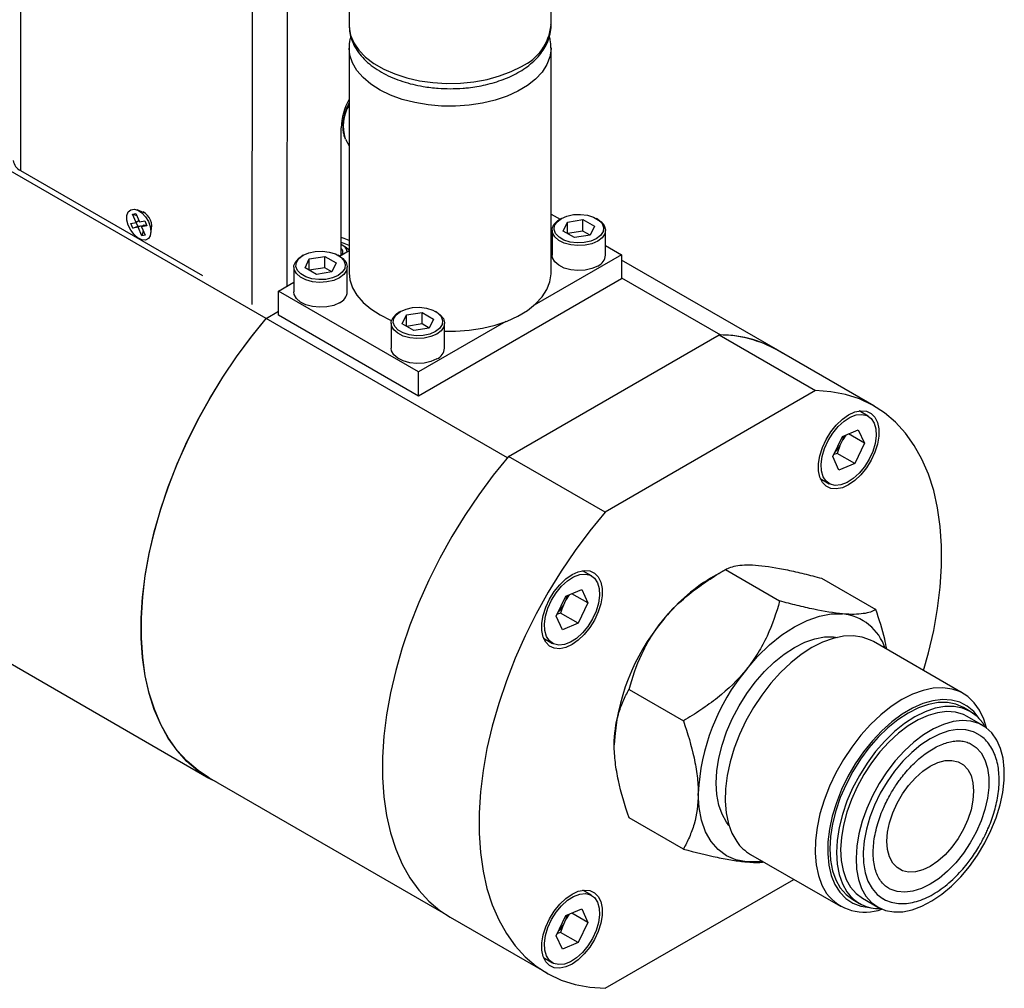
# Model space of a CAD drawing. Header units: inches. Extents: x 10.9 to 49.2, y 11.4 to 35.2.
# Tile 12 of 14: x 44.2 to 49.2, y 20.9 to 25.8. Entities that reach past the tile are written whole.
import ezdxf

# ---------------------------------------------------------------- set-up
doc = ezdxf.new("R2010")
doc.units = ezdxf.units.IN
doc.header["$LTSCALE"] = 4
doc.header["$MEASUREMENT"] = 0

msp = doc.modelspace()

# ---------------------------------------------------------------- linework, layer by layer
at = {"color": 8, "linetype": 'Continuous', "lineweight": 25}
for p, q in [((44.2159, 28.0469), (44.2152, 25.0204)), ((45.3862, 24.3442), (45.3868, 27.3708)), ((45.563, 24.4367), (45.5636, 27.3711))]:
    msp.add_line(p, q, dxfattribs=at)
at = {"color": 7, "linetype": 'Continuous', "lineweight": 25}
for p, q in [((45.456, 24.272), (42.1154, 26.2005)), ((45.8751, 26.1015), (45.8751, 25.7545)), ((46.8951, 25.7545), (46.8951, 26.1015)), ((45.8751, 25.7545), (45.8752, 25.7495)), ((45.8751, 25.6391), (45.8751, 24.5031)), ((46.8951, 24.5031), (46.8951, 25.6391)), ((45.8348, 24.5936), (45.835, 25.2358)), ((45.8432, 25.2544), (45.8361, 25.2585)), ((45.8568, 25.1787), (45.8556, 25.1812)), ((45.8568, 25.1787), (45.8751, 25.1446)), ((44.2152, 25.0204), (45.1348, 24.4893)), ((44.8403, 24.8067), (44.8043, 24.8215)), ((44.7817, 24.8001), (44.7977, 24.8029)), ((44.7997, 24.7579), (44.7817, 24.8001)), ((44.7817, 24.8001), (44.8021, 24.7927)), ((44.7977, 24.8029), (44.8157, 24.7607)), ((44.8359, 24.8097), (44.8347, 24.809)), ((46.8951, 24.8006), (46.9409, 24.7742)), ((46.9473, 24.7778), (46.9402, 24.7738)), ((46.9781, 24.7601), (47.0567, 24.7722)), ((47.0567, 24.7722), (47.1143, 24.739)), ((47.0567, 24.7146), (47.0567, 24.7722)), ((47.1311, 24.7738), (47.1241, 24.7778)), ((44.7722, 24.753), (44.7997, 24.7579)), ((44.7826, 24.7285), (44.7722, 24.753)), ((44.7826, 24.7285), (44.807, 24.7385)), ((44.8101, 24.7334), (44.7826, 24.7285)), ((44.807, 24.7385), (44.7988, 24.7577)), ((44.8135, 24.7659), (44.7997, 24.7579)), ((44.807, 24.7385), (44.8243, 24.7416)), ((44.8243, 24.7416), (44.8101, 24.7334)), ((44.8281, 24.6912), (44.8101, 24.7334)), ((44.8157, 24.7607), (44.8432, 24.7656)), ((44.8243, 24.7416), (44.8265, 24.7364)), ((44.8403, 24.7444), (44.8261, 24.7362)), ((44.8536, 24.7411), (44.8261, 24.7362)), ((44.8261, 24.7362), (44.8441, 24.6941)), ((44.8403, 24.7444), (44.8514, 24.7464)), ((44.8432, 24.7656), (44.8536, 24.7411)), ((44.8731, 24.7024), (44.8782, 24.741)), ((44.8774, 24.735), (44.8786, 24.7357)), ((46.957, 24.7147), (46.9781, 24.7601)), ((46.9781, 24.7025), (46.9781, 24.7601)), ((47.1143, 24.739), (47.0932, 24.6936)), ((44.8353, 24.7146), (44.8281, 24.6912)), ((44.8441, 24.6941), (44.8281, 24.6912)), ((46.9007, 24.7187), (46.9007, 24.5929)), ((47.0146, 24.6814), (46.957, 24.7147)), ((47.0567, 24.7146), (46.9781, 24.7025)), ((47.0932, 24.6936), (47.0146, 24.6814)), ((47.0932, 24.6936), (47.0567, 24.7146)), ((47.1707, 24.5929), (47.1707, 24.7187)), ((45.8626, 24.6304), (45.8404, 24.6433)), ((45.8626, 24.6304), (45.8751, 24.6219)), ((47.1707, 24.6415), (47.2513, 24.595)), ((45.6426, 24.5921), (45.6356, 24.588)), ((45.6524, 24.5289), (45.6735, 24.5743)), ((45.6735, 24.5743), (45.7521, 24.5865)), ((45.6735, 24.5168), (45.6735, 24.5743)), ((45.7521, 24.5865), (45.8097, 24.5533)), ((45.7521, 24.5289), (45.7521, 24.5865)), ((45.8265, 24.588), (45.8194, 24.5921)), ((45.8258, 24.5884), (45.8751, 24.6169)), ((47.2513, 24.595), (46.8097, 24.34)), ((47.2513, 24.595), (47.2513, 24.4725)), ((45.596, 24.5329), (45.596, 24.4072)), ((45.71, 24.4957), (45.6524, 24.5289)), ((45.7521, 24.5289), (45.6735, 24.5168)), ((45.7886, 24.5079), (45.7521, 24.5289)), ((45.8097, 24.5533), (45.7886, 24.5079)), ((45.866, 24.4072), (45.866, 24.5329)), ((48.0403, 24.1126), (47.2513, 24.568)), ((45.7886, 24.5079), (45.71, 24.4957)), ((47.2513, 24.4725), (46.226, 23.8806)), ((47.2513, 24.4784), (47.751, 24.1899)), ((45.5189, 24.4113), (45.596, 24.4558)), ((46.226, 24.0031), (45.5189, 24.4113)), ((45.5189, 24.2888), (45.5189, 24.4113)), ((45.5189, 24.3083), (45.456, 24.272)), ((45.4568, 24.2733), (45.5189, 24.3091)), ((46.226, 23.8806), (45.5189, 24.2888)), ((46.1341, 24.3084), (46.127, 24.3043)), ((46.1438, 24.2452), (46.1649, 24.2906)), ((46.1649, 24.2906), (46.2435, 24.3028)), ((46.1649, 24.2331), (46.1649, 24.2906)), ((46.2435, 24.3028), (46.3011, 24.2696)), ((46.2435, 24.2452), (46.2435, 24.3028)), ((46.318, 24.3043), (46.3109, 24.3084)), ((46.6759, 23.5695), (45.4568, 24.2733)), ((46.0875, 24.2492), (46.0875, 24.1235)), ((46.2014, 24.212), (46.1438, 24.2452)), ((46.2435, 24.2452), (46.1649, 24.2331)), ((46.28, 24.2242), (46.2014, 24.212)), ((46.6676, 24.258), (46.226, 24.0031)), ((46.28, 24.2242), (46.2435, 24.2452)), ((46.3011, 24.2696), (46.28, 24.2242)), ((46.3575, 24.1235), (46.3575, 24.2492)), ((46.6808, 23.5753), (47.7448, 24.1895)), ((47.7448, 24.1895), (48.232, 23.9083)), ((47.751, 24.1899), (47.7503, 24.1895)), ((48.5267, 23.8309), (48.0395, 24.1122)), ((46.226, 23.8806), (46.226, 24.0031)), ((41.8261, 23.8796), (45.1668, 21.9511)), ((48.232, 23.9083), (47.168, 23.294)), ((48.497, 23.7794), (48.4515, 23.8057)), ((48.3189, 23.5751), (48.3679, 23.677)), ((48.3679, 23.677), (48.4476, 23.7108)), ((48.3841, 23.6838), (48.3695, 23.6601)), ((48.4783, 23.6427), (48.3973, 23.6894)), ((48.4476, 23.7108), (48.4783, 23.6427)), ((48.3547, 23.6293), (48.3695, 23.6601)), ((48.4783, 23.6427), (48.4293, 23.5409)), ((48.3411, 23.5917), (48.3244, 23.5866)), ((48.4293, 23.5409), (48.3411, 23.5917)), ((47.168, 23.294), (46.6808, 23.5753)), ((48.3496, 23.5071), (48.3189, 23.5751)), ((48.4293, 23.5409), (48.3496, 23.5071)), ((48.2555, 23.4642), (48.3002, 23.4384)), ((47.0998, 22.9728), (47.0545, 22.9989)), ((47.7758, 23.004), (47.7007, 22.9606)), ((47.7759, 23.0041), (48.0498, 22.846)), ((48.2621, 22.9606), (48.5359, 22.8025)), ((46.9707, 22.8703), (47.0503, 22.9041)), ((47.081, 22.8361), (47.0001, 22.8828)), ((47.0503, 22.9041), (47.081, 22.8361)), ((46.9217, 22.7685), (46.9707, 22.8703)), ((46.9574, 22.8227), (46.9723, 22.8535)), ((46.9869, 22.8772), (46.9723, 22.8535)), ((47.081, 22.8361), (47.0321, 22.7342)), ((46.9439, 22.7851), (46.9272, 22.7799)), ((47.0321, 22.7342), (46.9439, 22.7851)), ((46.9524, 22.7004), (46.9217, 22.7685)), ((47.0321, 22.7342), (46.9524, 22.7004)), ((46.8576, 22.658), (46.9029, 22.6318)), ((48.978, 22.3786), (48.5237, 22.6409)), ((47.2898, 22.3993), (47.5637, 22.2413)), ((49.0131, 22.2883), (48.9795, 22.3077)), ((49.0759, 22.2174), (48.9981, 22.2623)), ((45.1675, 21.9524), (46.3615, 21.2631)), ((47.5637, 21.593), (47.2898, 21.7511)), ((47.9031, 21.5658), (48.3574, 21.3036)), ((47.168, 20.8894), (48.1214, 21.4398)), ((47.0998, 21.3593), (47.0551, 21.3851)), ((48.4681, 21.3443), (48.5459, 21.2994)), ((46.9707, 21.2569), (47.0503, 21.2907)), ((47.0503, 21.2907), (47.081, 21.2226)), ((48.4196, 21.3377), (48.4531, 21.3183)), ((46.3861, 21.2481), (46.8733, 20.9668)), ((46.9217, 21.155), (46.9707, 21.2569)), ((46.9574, 21.2092), (46.9723, 21.24)), ((46.9869, 21.2637), (46.9723, 21.24)), ((47.081, 21.2226), (47.0001, 21.2693)), ((47.081, 21.2226), (47.0321, 21.1208)), ((46.9524, 21.087), (46.9217, 21.155)), ((46.9439, 21.1716), (46.9272, 21.1665)), ((47.0321, 21.1208), (46.9439, 21.1716)), ((47.0321, 21.1208), (46.9524, 21.087)), ((46.8574, 21.0446), (46.9029, 21.0183))]:
    msp.add_line(p, q, dxfattribs=at)
at = {"color": 8, "linetype": 'Continuous', "lineweight": 25, "flags": 128}
for points in [[(45.8752, 25.7495), (45.8754, 25.7444), (45.8825, 25.7044), (45.899, 25.6654), (45.9245, 25.628), (45.9587, 25.593), (46.0007, 25.561), (46.0499, 25.5325), (46.1054, 25.5083), (46.1661, 25.4886), (46.2308, 25.4738), (46.2985, 25.4643), (46.3677, 25.4602), (46.4373, 25.4616), (46.5059, 25.4684), (46.5722, 25.4806), (46.6351, 25.4978), (46.6933, 25.5199), (46.7457, 25.5463)], [(46.8951, 25.64), (46.8951, 25.6347), (46.8893, 25.5946), (46.8741, 25.5554), (46.8498, 25.5177), (46.8168, 25.4824), (46.7758, 25.4499), (46.7275, 25.4209), (46.6729, 25.396), (46.6128, 25.3757), (46.5486, 25.3602), (46.4813, 25.35), (46.4122, 25.3451), (46.3426, 25.3457), (46.2738, 25.3518), (46.2071, 25.3632), (46.1436, 25.3798), (46.0847, 25.4012), (46.0314, 25.427), (45.9847, 25.4568), (45.9454, 25.49), (45.9143, 25.5259), (45.892, 25.564), (45.8789, 25.6035), (45.8751, 25.6379)]]:
    msp.add_lwpolyline(points, dxfattribs=at)
at = {"color": 7, "linetype": 'Continuous', "lineweight": 25, "flags": 128}
for points in [[(44.8462, 24.6691), (44.8278, 24.6704), (44.8079, 24.68), (44.7885, 24.6969), (44.7717, 24.7192), (44.7594, 24.7445), (44.7529, 24.7701), (44.7529, 24.7933), (44.7594, 24.8114), (44.7717, 24.8225), (44.7885, 24.8255), (44.8079, 24.82), (44.8278, 24.8065), (44.8462, 24.7867), (44.8609, 24.7625), (44.8704, 24.7367), (44.8737, 24.712), (44.8704, 24.6911), (44.8609, 24.6762), (44.8462, 24.6691)], [(44.8155, 24.8168), (44.8171, 24.8167), (44.8341, 24.8107)], [(47.1311, 24.6635), (47.1018, 24.6507), (47.0676, 24.6429), (47.031, 24.6408), (46.9948, 24.6444), (46.9616, 24.6535), (46.9339, 24.6674), (46.9137, 24.6852), (46.9026, 24.7054), (46.9014, 24.7266), (46.9101, 24.7472), (46.9281, 24.7657), (46.9402, 24.7738)], [(47.124, 24.6758), (47.0956, 24.6635), (47.0622, 24.6563), (47.0267, 24.6548), (46.992, 24.6592), (46.9607, 24.6691), (46.9356, 24.6836), (46.9185, 24.7016), (46.911, 24.7217), (46.9135, 24.7422), (46.9259, 24.7614), (46.9473, 24.7778), (46.9757, 24.7902), (47.0091, 24.7973), (47.0446, 24.7988), (47.0793, 24.7944), (47.1106, 24.7846), (47.1357, 24.7701), (47.1528, 24.752), (47.1603, 24.732), (47.1578, 24.7115), (47.1454, 24.6922), (47.124, 24.6758)], [(47.1311, 24.7738), (47.1485, 24.7614), (47.1643, 24.7422), (47.1706, 24.7213), (47.1668, 24.7002), (47.1533, 24.6805), (47.1311, 24.6635)], [(45.8751, 24.6666), (45.8494, 24.6776), (45.8349, 24.6818)], [(45.8751, 24.6409), (45.8494, 24.6519), (45.8349, 24.6561)], [(45.8265, 24.4778), (45.7972, 24.465), (45.763, 24.4572), (45.7264, 24.455), (45.6902, 24.4586), (45.657, 24.4678), (45.6293, 24.4817), (45.6091, 24.4995), (45.598, 24.5197), (45.5967, 24.5409), (45.6055, 24.5615), (45.6235, 24.58), (45.6356, 24.588)], [(45.8194, 24.4901), (45.7909, 24.4778), (45.7576, 24.4706), (45.7221, 24.4691), (45.6874, 24.4735), (45.6561, 24.4833), (45.631, 24.4978), (45.6139, 24.5159), (45.6064, 24.5359), (45.6089, 24.5564), (45.6213, 24.5757), (45.6427, 24.5921), (45.6711, 24.6044), (45.7045, 24.6116), (45.74, 24.6131), (45.7747, 24.6087), (45.806, 24.5989), (45.8311, 24.5843), (45.8482, 24.5663), (45.8557, 24.5462), (45.8532, 24.5258), (45.8408, 24.5065), (45.8194, 24.4901)], [(45.8265, 24.588), (45.8439, 24.5757), (45.8597, 24.5565), (45.866, 24.5356), (45.8622, 24.5145), (45.8487, 24.4947), (45.8265, 24.4778)], [(47.1311, 24.5378), (47.1018, 24.525), (47.0676, 24.5172), (47.031, 24.515), (46.9948, 24.5186), (46.9616, 24.5277), (46.9339, 24.5417), (46.9137, 24.5594), (46.9026, 24.5797), (46.9007, 24.5929)], [(45.8751, 24.5031), (45.8789, 24.4674), (45.892, 24.428), (45.9143, 24.3899), (45.9454, 24.354), (45.9847, 24.3208), (46.0314, 24.291), (46.0847, 24.2652), (46.0896, 24.2631)], [(46.3575, 24.2091), (46.4122, 24.2091), (46.4813, 24.214), (46.5486, 24.2242), (46.6128, 24.2397), (46.6729, 24.26), (46.7275, 24.2849), (46.7758, 24.3139), (46.8168, 24.3463), (46.8498, 24.3817), (46.8741, 24.4194), (46.8893, 24.4586), (46.8951, 24.4986), (46.8951, 24.5031)], [(45.8265, 24.3521), (45.7972, 24.3392), (45.763, 24.3315), (45.7264, 24.3293), (45.6902, 24.3329), (45.657, 24.342), (45.6293, 24.356), (45.6091, 24.3737), (45.598, 24.3939), (45.596, 24.4072)], [(46.3109, 24.2064), (46.2824, 24.1941), (46.2491, 24.1869), (46.2136, 24.1854), (46.1788, 24.1898), (46.1476, 24.1996), (46.1224, 24.2141), (46.1054, 24.2322), (46.0978, 24.2522), (46.1003, 24.2727), (46.1128, 24.292), (46.1341, 24.3084), (46.1626, 24.3207), (46.1959, 24.3279), (46.2314, 24.3294), (46.2662, 24.325), (46.2974, 24.3152), (46.3225, 24.3006), (46.3396, 24.2826), (46.3472, 24.2625), (46.3446, 24.242), (46.3322, 24.2228), (46.3109, 24.2064)], [(46.3179, 24.1941), (46.2886, 24.1813), (46.2544, 24.1735), (46.2179, 24.1713), (46.1816, 24.1749), (46.1484, 24.1841), (46.1207, 24.198), (46.1006, 24.2158), (46.0894, 24.236), (46.0882, 24.2572), (46.0969, 24.2778), (46.1149, 24.2963), (46.127, 24.3043)], [(46.318, 24.3043), (46.3354, 24.292), (46.3512, 24.2728), (46.3574, 24.2519), (46.3536, 24.2308), (46.3402, 24.211), (46.3179, 24.1941)], [(45.2029, 21.932), (45.1719, 21.9482), (45.1115, 21.9876), (45.0562, 22.0348), (45.0062, 22.0898), (44.9618, 22.1521), (44.9233, 22.2214), (44.8909, 22.2973), (44.8647, 22.3794), (44.8449, 22.4671), (44.8317, 22.5601), (44.8251, 22.6577), (44.8251, 22.7595), (44.8317, 22.8648), (44.8449, 22.9731), (44.8647, 23.0837), (44.8909, 23.196), (44.9233, 23.3093), (44.9618, 23.4231), (45.0062, 23.5366), (45.0562, 23.6493), (45.1115, 23.7605), (45.1719, 23.8695), (45.2368, 23.9757), (45.3061, 24.0786), (45.3793, 24.1775), (45.456, 24.272)], [(45.1675, 21.9524), (45.1123, 21.9889), (45.057, 22.0362), (45.007, 22.0911), (44.9626, 22.1534), (44.9241, 22.2227), (44.8916, 22.2986), (44.8655, 22.3807), (44.8457, 22.4684), (44.8325, 22.5614), (44.8258, 22.6591), (44.8258, 22.7608), (44.8325, 22.8661), (44.8457, 22.9744), (44.8655, 23.085), (44.8916, 23.1973), (44.9241, 23.3106), (44.9626, 23.4244), (45.007, 23.5379), (45.057, 23.6506), (45.1123, 23.7618), (45.1726, 23.8708), (45.2376, 23.977), (45.3069, 24.0799), (45.3801, 24.1789), (45.4568, 24.2733)], [(46.3179, 24.0684), (46.2886, 24.0555), (46.2544, 24.0478), (46.2179, 24.0456), (46.1816, 24.0492), (46.1484, 24.0583), (46.1207, 24.0723), (46.1006, 24.09), (46.0894, 24.1102), (46.0875, 24.1235)], [(48.7769, 22.4947), (48.8019, 22.5836), (48.8284, 22.6965), (48.8483, 22.8076), (48.8617, 22.9164), (48.8684, 23.0222), (48.8684, 23.1245), (48.8617, 23.2226), (48.8483, 23.3159), (48.8284, 23.4041), (48.8019, 23.4864), (48.7692, 23.5625), (48.7303, 23.6319), (48.6855, 23.6943), (48.6351, 23.7492), (48.5793, 23.7964), (48.5185, 23.8356), (48.4529, 23.8665), (48.3831, 23.889), (48.3093, 23.903), (48.232, 23.9083)], [(48.3988, 23.4324), (48.367, 23.4179), (48.3365, 23.4118), (48.3088, 23.4143), (48.285, 23.4253), (48.2662, 23.4443), (48.2532, 23.4705), (48.2465, 23.5029), (48.2465, 23.5398), (48.2532, 23.5798), (48.2662, 23.6211), (48.285, 23.6619), (48.3088, 23.7003), (48.3365, 23.7348), (48.367, 23.7638), (48.3988, 23.7861), (48.4306, 23.8006), (48.4611, 23.8067), (48.4888, 23.8042), (48.5126, 23.7932), (48.5314, 23.7742), (48.5444, 23.748), (48.5511, 23.7156), (48.5511, 23.6787), (48.5444, 23.6387), (48.5314, 23.5974), (48.5126, 23.5566), (48.4888, 23.5182), (48.4611, 23.4837), (48.4306, 23.4547), (48.3988, 23.4324)], [(48.5273, 23.7445), (48.5359, 23.7149), (48.5376, 23.68), (48.5323, 23.6415), (48.5204, 23.6013), (48.5023, 23.5616), (48.4791, 23.5242), (48.4518, 23.491), (48.4218, 23.4638), (48.3907, 23.4439), (48.36, 23.4322), (48.3312, 23.4294), (48.3058, 23.4356), (48.285, 23.4504), (48.27, 23.4733), (48.2614, 23.5029), (48.2596, 23.5378), (48.2649, 23.5763), (48.2768, 23.6165), (48.2949, 23.6563), (48.3182, 23.6936), (48.3455, 23.7268), (48.3754, 23.754), (48.4065, 23.774), (48.4373, 23.7856), (48.466, 23.7884), (48.4915, 23.7823), (48.5122, 23.7674), (48.5273, 23.7445)], [(46.6808, 23.5753), (46.6035, 23.4807), (46.5297, 23.3816), (46.4599, 23.2784), (46.3943, 23.1718), (46.3335, 23.0624), (46.2777, 22.9508), (46.2273, 22.8376), (46.1825, 22.7236), (46.1436, 22.6093), (46.1109, 22.4953), (46.0844, 22.3825), (46.0645, 22.2714), (46.0511, 22.1626), (46.0444, 22.0567), (46.0444, 21.9545), (46.0511, 21.8564), (46.0645, 21.763), (46.0844, 21.6749), (46.1109, 21.5926), (46.1436, 21.5165), (46.1825, 21.447), (46.2273, 21.3847), (46.2777, 21.3297), (46.3335, 21.2826), (46.3861, 21.2481)], [(47.168, 23.294), (47.0907, 23.1995), (47.0169, 23.1003), (46.9471, 22.9972), (46.8815, 22.8906), (46.8207, 22.7812), (46.7649, 22.6696), (46.7144, 22.5564), (46.6696, 22.4423), (46.6308, 22.328), (46.598, 22.2141), (46.5716, 22.1013), (46.5517, 21.9901), (46.5383, 21.8813), (46.5316, 21.7755), (46.5316, 21.6732), (46.5383, 21.5751), (46.5517, 21.4818), (46.5716, 21.3937), (46.598, 21.3113), (46.6308, 21.2352), (46.6696, 21.1658), (46.7144, 21.1034), (46.7649, 21.0485), (46.8207, 21.0013), (46.8815, 20.9622), (46.9471, 20.9312), (47.0169, 20.9087), (47.0907, 20.8947), (47.168, 20.8894)], [(47.0012, 22.6256), (46.9693, 22.6111), (46.9389, 22.6049), (46.9112, 22.6074), (46.8874, 22.6184), (46.8686, 22.6375), (46.8555, 22.6637), (46.8489, 22.696), (46.8489, 22.733), (46.8555, 22.773), (46.8686, 22.8143), (46.8874, 22.855), (46.9112, 22.8935), (46.9389, 22.928), (46.9693, 22.957), (47.0012, 22.9792), (47.033, 22.9937), (47.0634, 22.9999), (47.0912, 22.9974), (47.115, 22.9864), (47.1338, 22.9674), (47.1468, 22.9411), (47.1534, 22.9088), (47.1534, 22.8718), (47.1468, 22.8318), (47.1338, 22.7906), (47.115, 22.7498), (47.0912, 22.7113), (47.0634, 22.6768), (47.033, 22.6478), (47.0012, 22.6256)], [(47.13, 22.9379), (47.1386, 22.9083), (47.1403, 22.8734), (47.1351, 22.8349), (47.1231, 22.7947), (47.1051, 22.7549), (47.0818, 22.7176), (47.0545, 22.6844), (47.0246, 22.6572), (46.9934, 22.6372), (46.9627, 22.6256), (46.9339, 22.6228), (46.9085, 22.6289), (46.8878, 22.6438), (46.8727, 22.6667), (46.8641, 22.6963), (46.8624, 22.7312), (46.8676, 22.7697), (46.8796, 22.8099), (46.8977, 22.8496), (46.9209, 22.887), (46.9482, 22.9202), (46.9782, 22.9474), (47.0093, 22.9673), (47.04, 22.979), (47.0688, 22.9818), (47.0942, 22.9756), (47.115, 22.9608), (47.13, 22.9379)], [(47.8819, 22.5002), (47.939, 22.5656), (47.9992, 22.624), (48.0616, 22.6743), (48.125, 22.7157), (48.1885, 22.7476), (48.2508, 22.7693), (48.311, 22.7804), (48.3681, 22.7809)], [(47.7938, 21.7125), (47.7821, 21.7278), (47.7592, 21.7682), (47.7425, 21.8152), (47.7324, 21.868), (47.729, 21.9258), (47.7324, 21.9874), (47.7425, 22.0519), (47.7592, 22.1182), (47.7821, 22.185), (47.8109, 22.2514), (47.845, 22.3161), (47.8839, 22.378), (47.927, 22.4361), (47.9735, 22.4893), (48.0225, 22.5369), (48.0733, 22.5779), (48.125, 22.6116), (48.1767, 22.6376), (48.2275, 22.6552), (48.2765, 22.6643), (48.323, 22.6647), (48.342, 22.6621)], [(48.5237, 22.6409), (48.5091, 22.6485), (48.467, 22.6634), (48.421, 22.6697), (48.3719, 22.6674), (48.3204, 22.6566), (48.2673, 22.6374), (48.2134, 22.6101), (48.1595, 22.5752), (48.1064, 22.533), (48.0549, 22.4844), (48.0058, 22.43), (47.9598, 22.3706), (47.9177, 22.3072), (47.8801, 22.2407), (47.8476, 22.1721), (47.8205, 22.1024), (47.7995, 22.0328), (47.7847, 21.9643), (47.7764, 21.8978), (47.7747, 21.8345), (47.7797, 21.7753), (47.7913, 21.721), (47.8092, 21.6725), (47.8333, 21.6305)], [(49.0946, 22.2049), (49.0816, 22.2485), (49.0606, 22.2938), (49.0336, 22.3322), (49.001, 22.3632), (48.9634, 22.3863), (48.9213, 22.4011), (48.8753, 22.4074), (48.8262, 22.4052), (48.7748, 22.3944), (48.7216, 22.3752), (48.6677, 22.3479), (48.6138, 22.3129), (48.5607, 22.2708), (48.5092, 22.2221), (48.4601, 22.1677), (48.4141, 22.1083), (48.372, 22.0449), (48.3344, 21.9784), (48.3019, 21.9098), (48.2749, 21.8402), (48.2538, 21.7706), (48.239, 21.702), (48.2307, 21.6356), (48.2291, 21.5722), (48.234, 21.513), (48.2456, 21.4587), (48.2636, 21.4102), (48.2876, 21.3683), (48.2876, 21.3683)], [(49.0581, 22.2522), (49.0309, 22.287), (48.9979, 22.3147), (48.9601, 22.3343), (48.9179, 22.3454), (48.8722, 22.348), (48.8237, 22.342), (48.7731, 22.3275), (48.7213, 22.3046), (48.6691, 22.2739), (48.6175, 22.2357), (48.5671, 22.1908), (48.519, 22.1398), (48.4738, 22.0836), (48.4324, 22.0231), (48.3953, 21.9593), (48.3632, 21.8933), (48.3367, 21.8262), (48.3161, 21.7589), (48.3017, 21.6928), (48.294, 21.6287), (48.2929, 21.5679), (48.2984, 21.5112), (48.3106, 21.4596), (48.3291, 21.414), (48.3537, 21.3751), (48.384, 21.3436), (48.4195, 21.3199), (48.4596, 21.3045), (48.5036, 21.2976), (48.5069, 21.2974)], [(48.9795, 22.3077), (48.9406, 22.3246), (48.8975, 22.333), (48.8511, 22.3326), (48.802, 22.3236), (48.7512, 22.3059), (48.6995, 22.28), (48.6478, 22.2462), (48.597, 22.2052), (48.548, 22.1577), (48.5015, 22.1044), (48.4585, 22.0463), (48.4195, 21.9844), (48.3854, 21.9197), (48.3566, 21.8534), (48.3337, 21.7865), (48.317, 21.7202), (48.3069, 21.6558), (48.3036, 21.5941), (48.3069, 21.5364), (48.317, 21.4836), (48.3337, 21.4365), (48.3566, 21.3961)], [(49.0892, 22.2089), (49.076, 22.2299), (49.0473, 22.263), (49.0131, 22.2883), (48.9742, 22.3052), (48.9311, 22.3136), (48.8847, 22.3133), (48.8356, 22.3042), (48.7848, 22.2865), (48.7331, 22.2606), (48.6814, 22.2268), (48.6306, 22.1858), (48.5816, 22.1383), (48.5351, 22.085), (48.4921, 22.0269), (48.4531, 21.965), (48.419, 21.9003), (48.3902, 21.834), (48.3673, 21.7671), (48.3506, 21.7009), (48.3405, 21.6364), (48.3371, 21.5747), (48.3405, 21.517), (48.3506, 21.4642), (48.3673, 21.4171), (48.3902, 21.3767)], [(48.9981, 22.2623), (48.9783, 22.2722), (48.9383, 22.2839), (48.8946, 22.2871), (48.8481, 22.2816), (48.7996, 22.2676), (48.7498, 22.2453), (48.6998, 22.2151), (48.6503, 22.1776), (48.6023, 22.1334), (48.5567, 22.0833), (48.5142, 22.0282), (48.4756, 21.9691), (48.4416, 21.907), (48.4128, 21.8431), (48.3897, 21.7785), (48.3728, 21.7143), (48.3623, 21.6517), (48.3584, 21.5918), (48.3612, 21.5357), (48.3706, 21.4844), (48.3865, 21.4387), (48.4086, 21.3996)], [(48.4863, 21.3547), (48.5142, 21.3227), (48.5474, 21.2986), (48.5852, 21.2826), (48.6271, 21.2752), (48.6723, 21.2763), (48.72, 21.2861), (48.7692, 21.3043), (48.8193, 21.3306), (48.8691, 21.3645), (48.9179, 21.4055), (48.9649, 21.4527), (49.009, 21.5054), (49.0497, 21.5627), (49.086, 21.6234), (49.1175, 21.6865), (49.1435, 21.7509), (49.1635, 21.8155), (49.1773, 21.879), (49.1845, 21.9404), (49.1851, 21.9985), (49.179, 22.0524), (49.1663, 22.101), (49.1472, 22.1435), (49.1222, 22.1791), (49.0916, 22.2072), (49.056, 22.2273), (49.0161, 22.239), (48.9724, 22.2422), (48.9259, 22.2367), (48.8773, 22.2227), (48.8276, 22.2004), (48.7775, 22.1702), (48.7281, 22.1327), (48.6801, 22.0885), (48.6345, 22.0384), (48.592, 21.9833), (48.5534, 21.9242), (48.5194, 21.8621), (48.4906, 21.7982), (48.4675, 21.7336), (48.4506, 21.6694), (48.4401, 21.6068), (48.4362, 21.5469), (48.4389, 21.4908), (48.4484, 21.4395), (48.4643, 21.3938), (48.4863, 21.3547)], [(49.0578, 22.1699), (49.0291, 22.1846), (48.9908, 22.1946), (48.949, 22.1962), (48.9045, 22.1892), (48.8581, 22.1738), (48.8109, 22.1504), (48.7637, 22.1193), (48.7173, 22.0812), (48.6728, 22.0368), (48.631, 21.987), (48.5927, 21.9327), (48.5587, 21.8751), (48.5295, 21.8151), (48.5058, 21.7541), (48.4881, 21.6932), (48.4766, 21.6335), (48.4717, 21.5763), (48.4733, 21.5226), (48.4816, 21.4735), (48.4962, 21.4299), (48.517, 21.3928)], [(49.0073, 22.129), (49.0129, 22.1264), (49.0431, 22.1063), (49.0681, 22.0784), (49.0874, 22.0433), (49.1004, 22.0019), (49.1071, 21.955), (49.1071, 21.9038), (49.1004, 21.8492), (49.0874, 21.7927), (49.0681, 21.7354), (49.0431, 21.6786), (49.0129, 21.6236), (48.9782, 21.5716), (48.9398, 21.5238), (48.8984, 21.4812), (48.8552, 21.4449), (48.8109, 21.4155), (48.7666, 21.3937), (48.7234, 21.3802), (48.682, 21.375), (48.6436, 21.3785), (48.6089, 21.3904), (48.6063, 21.3917)], [(49.0007, 21.9946), (49.0169, 21.9639), (49.0268, 21.927), (49.0301, 21.885), (49.0268, 21.8391), (49.0169, 21.7908), (49.0007, 21.7414), (48.9788, 21.6926), (48.9518, 21.6458), (48.9205, 21.6025), (48.8859, 21.5638), (48.849, 21.5311), (48.8109, 21.5053), (48.7728, 21.4872), (48.7359, 21.4773), (48.7013, 21.4759), (48.67, 21.4832), (48.643, 21.4988), (48.6211, 21.5223), (48.6049, 21.5529), (48.595, 21.5898), (48.5917, 21.6319), (48.595, 21.6777), (48.6049, 21.7261), (48.6211, 21.7754), (48.643, 21.8242), (48.67, 21.871), (48.7013, 21.9144), (48.7359, 21.953), (48.7728, 21.9857), (48.8109, 22.0115), (48.849, 22.0297), (48.8859, 22.0396), (48.9205, 22.0409), (48.9518, 22.0337), (48.9788, 22.0181), (49.0007, 21.9946)], [(47.8819, 21.5279), (47.8291, 21.5382), (47.7813, 21.559), (47.7393, 21.59), (47.704, 21.6306), (47.6759, 21.6803), (47.6554, 21.738), (47.643, 21.8029), (47.6389, 21.8737)], [(47.9626, 21.5315), (47.939, 21.5283), (47.8819, 21.5279)], [(48.3566, 21.3961), (48.3854, 21.363), (48.4195, 21.3377), (48.4196, 21.3377)], [(48.4086, 21.3996), (48.4364, 21.3676), (48.4681, 21.3443)], [(48.517, 21.3928), (48.5434, 21.3627), (48.5723, 21.3419)], [(47.0012, 21.0117), (46.9693, 20.9971), (46.9389, 20.991), (46.9112, 20.9935), (46.8874, 21.0045), (46.8686, 21.0235), (46.8555, 21.0498), (46.8489, 21.0821), (46.8489, 21.119), (46.8555, 21.159), (46.8686, 21.2003), (46.8874, 21.2411), (46.9112, 21.2796), (46.9389, 21.314), (46.9693, 21.343), (47.0012, 21.3653), (47.033, 21.3798), (47.0634, 21.3859), (47.0912, 21.3835), (47.115, 21.3725), (47.1338, 21.3534), (47.1468, 21.3272), (47.1534, 21.2949), (47.1534, 21.2579), (47.1468, 21.2179), (47.1338, 21.1766), (47.115, 21.1358), (47.0912, 21.0974), (47.0634, 21.0629), (47.033, 21.0339), (47.0012, 21.0117)], [(47.13, 21.3245), (47.1386, 21.2948), (47.1403, 21.2599), (47.1351, 21.2214), (47.1231, 21.1812), (47.1051, 21.1415), (47.0818, 21.1041), (47.0545, 21.0709), (47.0246, 21.0437), (46.9934, 21.0238), (46.9627, 21.0121), (46.9339, 21.0093), (46.9085, 21.0155), (46.8878, 21.0303), (46.8727, 21.0532), (46.8641, 21.0828), (46.8624, 21.1177), (46.8676, 21.1563), (46.8796, 21.1964), (46.8977, 21.2362), (46.9209, 21.2735), (46.9482, 21.3067), (46.9782, 21.3339), (47.0093, 21.3539), (47.04, 21.3655), (47.0688, 21.3684), (47.0942, 21.3622), (47.115, 21.3473), (47.13, 21.3245)]]:
    msp.add_lwpolyline(points, dxfattribs=at)
at = {"color": 8, "linetype": 'Continuous', "lineweight": 25}
for centre, radius, start, end in [((46.6404, 25.7795), 0.256, 294.3044, 354.3755), ((46.0471, 25.2453), 0.202, 148.3871, 198.4978)]:
    msp.add_arc(centre, radius, start, end, dxfattribs=at)
at = {"color": 7, "linetype": 'Continuous', "lineweight": 25}
for centre, radius, start, end in [((46.1576, 25.2247), 0.3228, 151.0571, 178.0223), ((44.24, 25.0769), 0.0616, 185.0027, 246.2876), ((44.7969, 24.7385), 0.0813, 342.8601, 62.7557), ((45.8188, 24.6019), 0.0472, 11.2715, 70.0833), ((45.8191, 24.6089), 0.0241, 329.2115, 49.214), ((47.1037, 24.5992), 0.0673, 294.0627, 354.6172), ((45.7991, 24.4135), 0.0673, 294.0627, 354.6172), ((47.7456, 23.5927), 0.5969, 60.4964, 90.0704), ((47.7484, 23.6018), 0.5881, 57.4452, 89.7487), ((46.2905, 24.1298), 0.0673, 294.0627, 354.6172), ((48.2334, 23.7094), 0.1448, 340.0881, 348.2838), ((48.2167, 23.7129), 0.1613, 314.5819, 328.7827), ((48.1631, 22.1944), 0.8949, 121.1127, 142.0209), ((46.8361, 22.9028), 0.1448, 340.0881, 348.2838), ((46.8195, 22.9063), 0.1613, 314.5819, 328.7827), ((48.2687, 22.0701), 1.0552, 140.2279, 177.3607), ((48.3413, 22.5279), 0.2544, 18.0016, 83.9514), ((48.693, 21.8251), 1.0552, 140.2279, 177.3607), ((48.0122, 21.7534), 0.217, 214.4888, 239.8192), ((48.4801, 21.5168), 0.2432, 217.6641, 290.7101), ((48.5528, 21.4905), 0.1985, 214.9771, 272.0486), ((46.8361, 21.2893), 0.1448, 340.0881, 348.2838), ((46.8195, 21.2928), 0.1613, 314.5819, 328.7827)]:
    msp.add_arc(centre, radius, start, end, dxfattribs=at)
for points, knots in [([(45.8759, 25.7483), (45.8764, 25.7376), (45.8776, 25.712), (45.8895, 25.6737), (45.9092, 25.6346), (45.9354, 25.5989), (45.9679, 25.566), (46.0062, 25.5362), (46.0492, 25.5101), (46.0959, 25.4878), (46.1451, 25.4696), (46.1961, 25.4551), (46.2438, 25.4453), (46.2872, 25.4391), (46.3326, 25.4347), (46.3653, 25.434), (46.3851, 25.4336)], [0, 0, 0, 0, 0.059029, 0.140828, 0.21623, 0.293122, 0.370931, 0.448877, 0.526312, 0.602656, 0.677428, 0.749375, 0.821155, 0.872952, 0.922815, 1, 1, 1, 1]), ([(46.3851, 25.4336), (46.4072, 25.4341), (46.4382, 25.4348), (46.4835, 25.4392), (46.5217, 25.4445), (46.5659, 25.4533), (46.6105, 25.4651), (46.6548, 25.4802), (46.6976, 25.4984), (46.7381, 25.5199), (46.7754, 25.5445), (46.8089, 25.5722), (46.8379, 25.6028), (46.8618, 25.6361), (46.8801, 25.6722), (46.8914, 25.7106), (46.8962, 25.7394), (46.8948, 25.755), (46.8946, 25.7571)], [0, 0, 0, 0, 0.084457, 0.118846, 0.175661, 0.234252, 0.296712, 0.361449, 0.427875, 0.495549, 0.564196, 0.633587, 0.7035, 0.773784, 0.844426, 0.915754, 0.98861, 1, 1, 1, 1]), ([(45.8839, 25.6979), (45.8822, 25.6925), (45.8765, 25.6737), (45.8738, 25.6531), (45.8753, 25.6384), (45.8754, 25.6375)], [0, 0, 0, 0, 0.276449, 0.957482, 1, 1, 1, 1]), ([(46.8949, 25.6403), (46.8946, 25.6541), (46.8941, 25.6734), (46.8881, 25.6918), (46.8864, 25.6971)], [0, 0, 0, 0, 0.714396, 1, 1, 1, 1]), ([(45.8751, 25.3614), (45.8736, 25.3585), (45.866, 25.3441), (45.8581, 25.3241), (45.8505, 25.2992), (45.8457, 25.2783), (45.8427, 25.2542), (45.8425, 25.2301), (45.8461, 25.2067), (45.8503, 25.1904), (45.8549, 25.1831), (45.8554, 25.1822)], [0, 0, 0, 0, 0.048856, 0.236895, 0.312971, 0.437747, 0.56474, 0.699285, 0.838364, 0.980677, 1, 1, 1, 1]), ([(47.4577, 22.7451), (47.5004, 22.7982), (47.5495, 22.8455), (47.6305, 22.9099), (47.6588, 22.9302), (47.7165, 22.9686), (47.746, 22.9868), (47.7759, 23.0041)], [0, 0, 0, 0, 0.5, 0.5, 0.75, 0.75, 1, 1, 1, 1]), ([(47.7759, 23.0041), (47.792, 23.0134), (47.8123, 23.0207), (47.8529, 23.0268), (47.8681, 23.0281), (47.9027, 23.0285), (47.9223, 23.0277), (47.9438, 23.0258)], [0, 0, 0, 0, 0.5, 0.5, 0.75, 0.75, 1, 1, 1, 1]), ([(47.9438, 23.0258), (47.9865, 23.022), (48.0356, 23.0139), (48.1167, 22.9968), (48.1449, 22.9904), (48.2026, 22.9763), (48.2321, 22.9687), (48.2621, 22.9606)], [0, 0, 0, 0, 0.5, 0.5, 0.75, 0.75, 1, 1, 1, 1]), ([(48.0498, 22.846), (48.0337, 22.7859), (48.0134, 22.7267), (47.9729, 22.6398), (47.9577, 22.6112), (47.923, 22.5549), (47.9034, 22.527), (47.8819, 22.5002)], [0, 0, 0, 0, 0.5, 0.5, 0.75, 0.75, 1, 1, 1, 1]), ([(48.3681, 22.7809), (48.3254, 22.7847), (48.2763, 22.7928), (48.1952, 22.8098), (48.167, 22.8163), (48.1093, 22.8304), (48.0798, 22.838), (48.0498, 22.846)], [0, 0, 0, 0, 0.5, 0.5, 0.75, 0.75, 1, 1, 1, 1]), ([(48.5359, 22.8025), (48.5198, 22.7932), (48.4996, 22.7859), (48.459, 22.7798), (48.4438, 22.7786), (48.4092, 22.7781), (48.3896, 22.7789), (48.3681, 22.7809)], [0, 0, 0, 0, 0.5, 0.5, 0.75, 0.75, 1, 1, 1, 1]), ([(48.5911, 22.6019), (48.588, 22.6191), (48.5758, 22.6848), (48.5529, 22.7525), (48.5359, 22.8025)], [0, 0, 0, 0, 0.261505, 1, 1, 1, 1]), ([(47.2898, 22.3993), (47.3059, 22.4594), (47.3262, 22.5187), (47.3667, 22.6055), (47.3819, 22.6341), (47.4166, 22.6905), (47.4362, 22.7184), (47.4577, 22.7451)], [0, 0, 0, 0, 0.5, 0.5, 0.75, 0.75, 1, 1, 1, 1]), ([(47.8819, 22.5002), (47.8393, 22.4471), (47.7901, 22.3998), (47.7091, 22.3355), (47.6808, 22.3151), (47.6232, 22.2767), (47.5937, 22.2586), (47.5637, 22.2413)], [0, 0, 0, 0, 0.5, 0.5, 0.75, 0.75, 1, 1, 1, 1]), ([(47.2146, 22.1187), (47.2146, 22.1756), (47.2222, 22.2266), (47.2422, 22.2964), (47.2504, 22.3185), (47.2686, 22.3605), (47.2788, 22.3803), (47.2898, 22.3993)], [0, 0, 0, 0, 0.5, 0.5, 0.75, 0.75, 1, 1, 1, 1]), ([(47.5637, 22.2413), (47.5857, 22.1778), (47.6043, 22.115), (47.6243, 22.0228), (47.6296, 21.9923), (47.6369, 21.9322), (47.6389, 21.9024), (47.6389, 21.8737)], [0, 0, 0, 0, 0.5, 0.5, 0.75, 0.75, 1, 1, 1, 1]), ([(48.6119, 21.8733), (48.6224, 21.8906), (48.6371, 21.9149), (48.6613, 21.9485), (48.6828, 21.9759), (48.7095, 22.0061), (48.7385, 22.0349), (48.7693, 22.0616), (48.8012, 22.0851), (48.8337, 22.1049), (48.866, 22.1205), (48.8976, 22.1317), (48.9281, 22.1382), (48.9573, 22.1399), (48.9849, 22.1371), (49.001, 22.131), (49.0092, 22.1279)], [0, 0, 0, 0, 0.093794, 0.131724, 0.1943, 0.258614, 0.326875, 0.397239, 0.468976, 0.541563, 0.614747, 0.688542, 0.763231, 0.839589, 0.919095, 1, 1, 1, 1]), ([(49.0619, 21.6135), (49.0723, 21.6324), (49.0868, 21.659), (49.1051, 21.6994), (49.1191, 21.734), (49.133, 21.7752), (49.1445, 21.8181), (49.1532, 21.8621), (49.1584, 21.9061), (49.1597, 21.9493), (49.157, 21.9911), (49.1501, 22.0307), (49.1388, 22.0677), (49.1229, 22.1016), (49.1021, 22.1317), (49.0805, 22.1546), (49.0643, 22.1647), (49.0582, 22.1685)], [0, 0, 0, 0, 0.088747, 0.124653, 0.183965, 0.245045, 0.310056, 0.377317, 0.446191, 0.516211, 0.587109, 0.658749, 0.731086, 0.804222, 0.878454, 0.954419, 1, 1, 1, 1]), ([(47.2898, 21.7511), (47.2678, 21.8146), (47.2491, 21.8774), (47.2291, 21.9696), (47.2238, 22), (47.2166, 22.0602), (47.2146, 22.09), (47.2146, 22.1187)], [0, 0, 0, 0, 0.5, 0.5, 0.75, 0.75, 1, 1, 1, 1]), ([(47.6389, 21.8737), (47.6389, 21.8168), (47.6313, 21.7658), (47.6113, 21.696), (47.6031, 21.6739), (47.5848, 21.6319), (47.5746, 21.6121), (47.5637, 21.593)], [0, 0, 0, 0, 0.5, 0.5, 0.75, 0.75, 1, 1, 1, 1]), ([(48.6058, 21.3927), (48.5989, 21.3965), (48.5836, 21.405), (48.5644, 21.4252), (48.5475, 21.4514), (48.5349, 21.4824), (48.5265, 21.5176), (48.5224, 21.5565), (48.5227, 21.5986), (48.5274, 21.6427), (48.5362, 21.6875), (48.5484, 21.7312), (48.562, 21.7697), (48.5764, 21.8043), (48.5922, 21.8379), (48.605, 21.8609), (48.6119, 21.8733)], [0, 0, 0, 0, 0.070198, 0.155772, 0.237183, 0.316167, 0.39399, 0.47126, 0.548044, 0.624184, 0.698947, 0.770279, 0.836182, 0.884192, 0.937757, 1, 1, 1, 1]), ([(47.5637, 21.593), (47.6238, 21.5769), (47.6814, 21.5627), (47.7619, 21.5457), (47.7878, 21.5408), (47.837, 21.5329), (47.8604, 21.5298), (47.8819, 21.5279)], [0, 0, 0, 0, 0.5, 0.5, 0.75, 0.75, 1, 1, 1, 1]), ([(48.5727, 21.3422), (48.574, 21.3413), (48.5861, 21.333), (48.6124, 21.3243), (48.6505, 21.3171), (48.6903, 21.3175), (48.7314, 21.3246), (48.7732, 21.3383), (48.815, 21.3579), (48.8562, 21.3831), (48.8959, 21.413), (48.9333, 21.4464), (48.9671, 21.4816), (48.9952, 21.5149), (49.0193, 21.5469), (49.0411, 21.5787), (49.0549, 21.6018), (49.0619, 21.6135)], [0, 0, 0, 0, 0.009839, 0.092196, 0.169673, 0.247799, 0.32625, 0.404581, 0.48246, 0.559572, 0.635585, 0.709729, 0.779821, 0.843171, 0.890819, 0.944665, 1, 1, 1, 1]), ([(47.8819, 21.5279), (47.9065, 21.5261), (47.9402, 21.5237), (47.9627, 21.527), (47.9688, 21.5279)], [0, 0, 0, 0, 0.727995, 1, 1, 1, 1])]:
    msp.add_open_spline(points, degree=3, knots=knots, dxfattribs=at)
for points in [[(48.3547, 23.6293), (48.3495, 23.617), (48.3451, 23.6045), (48.3411, 23.5917)], [(46.9574, 22.8227), (46.9523, 22.8104), (46.9479, 22.7979), (46.9439, 22.7851)], [(46.9574, 21.2092), (46.9523, 21.1969), (46.9479, 21.1844), (46.9439, 21.1716)]]:
    msp.add_open_spline(points, degree=3, dxfattribs=at)

doc.saveas('drawing.dxf')
